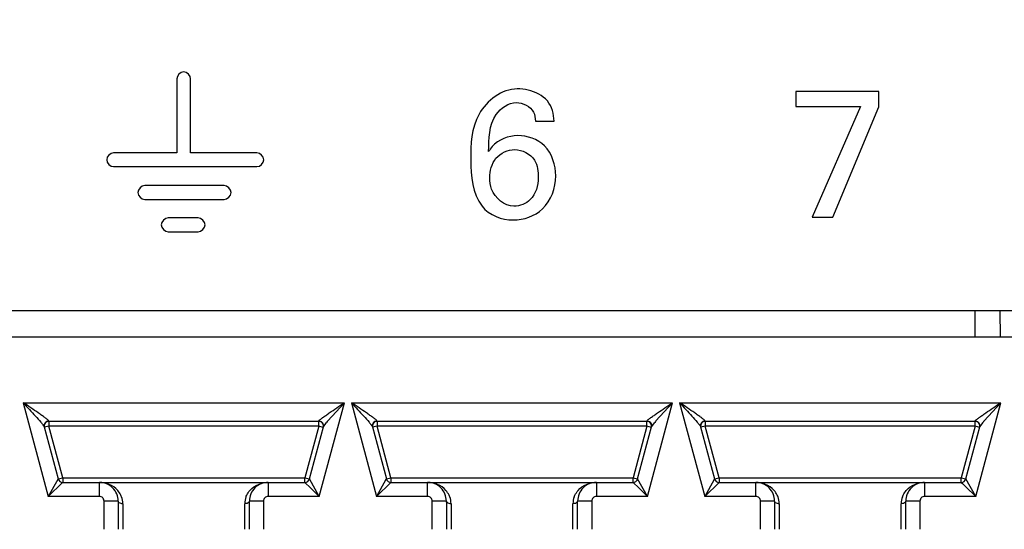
# Model space of a CAD drawing. Header units: inches. Extents: x 0 to 34, y 0 to 22.
# Tile 15 of 125: x 8.25 to 8.56, y 5.528 to 5.688. Entities that reach past the tile are written whole.
import ezdxf

# ---------------------------------------------------------------- set-up
doc = ezdxf.new("R2010")
doc.units = ezdxf.units.IN
doc.header["$LTSCALE"] = 1.87
doc.header["$MEASUREMENT"] = 0
doc.layers.get('0').update_dxf_attribs({"linetype": 'CONTINUOUS'})
doc.layers.add('DIMENSIONS', color=7, linetype='CONTINUOUS')
doc.styles.get("Standard").update_dxf_attribs({"font": 'txt', "width": 0.8})
doc.dimstyles.new('DIMSTYLE_2', dxfattribs={"dimtxt": 0.125, "dimasz": 0.18, "dimexe": 0.125, "dimexo": 0.0625, "dimgap": 0.09, "dimtad": 0, "dimtih": 1, "dimtoh": 1, "dimdec": 3, "dimlfac": 1.3333333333, "dimzin": 4, "dimdsep": 46, "dimtxsty": 'STANDARD', "dimblk": '_FILLED', "dimblk1": '_FILLED', "dimblk2": '_FILLED', "dimcen": 0.09, "dimadec": 0, "dimazin": 0, "dimtp": 0.001, "dimtm": 0.001, "dimtfac": 1, "dimtdec": 3, "dimtofl": 0, "dimtmove": 0, "dimatfit": 3, "dimldrblk": '_FILLED', "dimfxl": 1, "dimtolj": 1, "dimtzin": 4, "dimarcsym": 0})

# ---------------------------------------------------------------- blocks, each defined once
blk = doc.blocks.new('*D20')
at = {"layer": 'DIMENSIONS', "color": 2, "linetype": 'CONTINUOUS'}
blk.add_line((8.8549853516, 6.4662113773), (5.68896, 6.4662113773), dxfattribs=at)
at = {"layer": 'DIMENSIONS', "color": 2, "linetype": 'CONTINUOUS', "insert": (5.62646, 6.5287113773), "char_height": 0.125, "width": 1.325, "attachment_point": 3, "line_spacing_factor": 0.9}
blk.add_mtext('1.944{\\Ftxt.shx;\\W1.000000;\\H0.125000; }[49.39]', dxfattribs=at)
blk = doc.blocks.new('_FILLED')
at = {"color": 0, "linetype": 'BYBLOCK'}
blk.add_solid([(0, 0), (-1, 0.1736111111), (-1, -0.1736111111)], dxfattribs=at)

msp = doc.modelspace()

# ---------------------------------------------------------------- linework, layer by layer
at = {"color": 7, "linetype": 'CONTINUOUS'}
for p, q in [((8.2995884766, 5.669537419), (8.2995884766, 5.6462832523)), ((8.3039624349, 5.6462832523), (8.3039624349, 5.669537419)), ((8.4945645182, 5.6655884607), (8.4945645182, 5.660837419)), ((8.5207082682, 5.6655884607), (8.4945645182, 5.6655884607)), ((8.5207082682, 5.6607822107), (8.5207082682, 5.6655884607)), ((8.4945645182, 5.660837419), (8.5149301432, 5.660837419)), ((8.5149301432, 5.660837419), (8.4997124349, 5.6259915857)), ((8.5061811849, 5.6259915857), (8.5207082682, 5.6607822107)), ((8.4125134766, 5.6562040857), (8.4184134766, 5.6562040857)), ((8.2995884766, 5.6462832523), (8.2797218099, 5.6462832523)), ((8.3248468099, 5.6462832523), (8.3039624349, 5.6462832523)), ((8.2797218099, 5.641909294), (8.3248468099, 5.641909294)), ((8.3145113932, 5.6359478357), (8.2895072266, 5.6359478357)), ((8.2895072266, 5.6315738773), (8.3145113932, 5.6315738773)), ((8.3063124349, 5.6257759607), (8.2968926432, 5.6257759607)), ((8.4997124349, 5.6259915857), (8.5061811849, 5.6259915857)), ((8.2968926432, 5.6214020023), (8.3063124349, 5.6214020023)), ((8.6865363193, 5.5965361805), (7.1936583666, 5.5965361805)), ((8.5509243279, 5.5965361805), (8.5509243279, 5.5882861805)), ((8.5589579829, 5.5882861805), (8.5588371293, 5.5965361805)), ((8.6782863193, 5.5882861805), (7.2831145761, 5.5882861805)), ((8.2512277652, 5.5676170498), (8.2591396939, 5.5380893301)), ((8.2512277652, 5.5676170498), (8.3523925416, 5.5676170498)), ((8.3444801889, 5.5380893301), (8.3523925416, 5.5676170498)), ((8.3471524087, 5.5618537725), (8.3523923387, 5.5676171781)), ((8.3545742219, 5.5676170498), (8.3624861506, 5.5380893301)), ((8.3545742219, 5.5676170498), (8.4557389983, 5.5676170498)), ((8.4478266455, 5.5380893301), (8.4557389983, 5.5676170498)), ((8.4504988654, 5.5618537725), (8.4557387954, 5.5676171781)), ((8.4579206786, 5.5676170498), (8.4658326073, 5.5380893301)), ((8.4579206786, 5.5676170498), (8.559085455, 5.5676170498)), ((8.5511731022, 5.5380893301), (8.559085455, 5.5676170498)), ((8.5538453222, 5.5618537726), (8.5590852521, 5.5676171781)), ((8.2578535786, 5.5600020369), (8.2622450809, 5.5436127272)), ((8.2593196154, 5.5602349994), (8.257915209, 5.5598586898)), ((8.2593196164, 5.5617113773), (8.2592796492, 5.5618306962)), ((8.2593196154, 5.5617113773), (8.2593196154, 5.5602349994)), ((8.3443002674, 5.5617113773), (8.2593196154, 5.5617113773)), ((8.2636711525, 5.5439948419), (8.2593196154, 5.5602349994)), ((8.3443002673, 5.5602349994), (8.2593196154, 5.5602349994)), ((8.3443002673, 5.5602349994), (8.3399487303, 5.5439948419)), ((8.3413748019, 5.5436127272), (8.3457663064, 5.5600020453)), ((8.3443002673, 5.5602349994), (8.3443002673, 5.5615135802)), ((8.3457263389, 5.5598528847), (8.3443002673, 5.5602349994)), ((8.3443402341, 5.5618306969), (8.3443002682, 5.5617113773)), ((8.3445694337, 5.5618069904), (8.3443402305, 5.5618306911)), ((8.3457663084, 5.5600020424), (8.3467874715, 5.5614251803)), ((8.3612000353, 5.5600020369), (8.3655915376, 5.5436127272)), ((8.3626660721, 5.5602349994), (8.3612616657, 5.5598586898)), ((8.3626660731, 5.5617113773), (8.3626261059, 5.5618306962)), ((8.3626660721, 5.5617113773), (8.3626660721, 5.5602349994)), ((8.447646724, 5.5617113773), (8.3626660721, 5.5617113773)), ((8.3670176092, 5.5439948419), (8.3626660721, 5.5602349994)), ((8.447646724, 5.5602349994), (8.3626660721, 5.5602349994)), ((8.447646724, 5.5602349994), (8.443295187, 5.5439948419)), ((8.4447212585, 5.5436127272), (8.4491127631, 5.5600020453)), ((8.447646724, 5.5602349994), (8.447646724, 5.5615135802)), ((8.4490727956, 5.5598528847), (8.447646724, 5.5602349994)), ((8.4476866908, 5.5618306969), (8.4476467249, 5.5617113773)), ((8.4479158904, 5.5618069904), (8.4476866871, 5.5618306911)), ((8.4491127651, 5.5600020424), (8.4501339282, 5.5614251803)), ((8.464546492, 5.5600020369), (8.4689379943, 5.5436127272)), ((8.4660125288, 5.5602349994), (8.4646081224, 5.5598586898)), ((8.4660125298, 5.5617113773), (8.4659725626, 5.5618306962)), ((8.4660125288, 5.5617113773), (8.4660125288, 5.5602349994)), ((8.5509931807, 5.5617113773), (8.4660125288, 5.5617113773)), ((8.4703640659, 5.5439948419), (8.4660125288, 5.5602349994)), ((8.5509931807, 5.5602349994), (8.4660125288, 5.5602349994)), ((8.5509931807, 5.5602349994), (8.5466416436, 5.5439948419)), ((8.5480677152, 5.5436127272), (8.5524592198, 5.5600020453)), ((8.5509931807, 5.5602349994), (8.5509931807, 5.5615135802)), ((8.5524192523, 5.5598528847), (8.5509931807, 5.5602349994)), ((8.5510331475, 5.5618306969), (8.5509931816, 5.5617113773)), ((8.5512623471, 5.5618069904), (8.5510331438, 5.5618306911)), ((8.5524592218, 5.5600020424), (8.553480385, 5.5614251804)), ((8.2622450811, 5.5436127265), (8.2621312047, 5.5434101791)), ((8.2622450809, 5.5436127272), (8.2636711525, 5.5439948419)), ((8.2636711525, 5.5439948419), (8.2636711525, 5.5425408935)), ((8.2636711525, 5.5439948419), (8.3399487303, 5.5439948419)), ((8.3399487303, 5.542518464), (8.3399487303, 5.5439948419)), ((8.3399487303, 5.5439948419), (8.3413531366, 5.5436185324)), ((8.3444801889, 5.5380893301), (8.341379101, 5.5436050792)), ((8.3655915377, 5.5436127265), (8.3654776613, 5.5434101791)), ((8.3655915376, 5.5436127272), (8.3670176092, 5.5439948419)), ((8.3670176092, 5.5439948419), (8.3670176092, 5.5425408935)), ((8.3670176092, 5.5439948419), (8.443295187, 5.5439948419)), ((8.443295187, 5.542518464), (8.443295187, 5.5439948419)), ((8.443295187, 5.5439948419), (8.4446995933, 5.5436185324)), ((8.4478266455, 5.5380893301), (8.4447255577, 5.5436050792)), ((8.4689379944, 5.5436127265), (8.468824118, 5.5434101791)), ((8.4689379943, 5.5436127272), (8.4703640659, 5.5439948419)), ((8.4703640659, 5.5439948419), (8.4703640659, 5.5425408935)), ((8.4703640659, 5.5439948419), (8.5466416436, 5.5439948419)), ((8.5466416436, 5.542518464), (8.5466416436, 5.5439948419)), ((8.5466416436, 5.5439948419), (8.54804605, 5.5436185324)), ((8.5511731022, 5.5380893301), (8.5480720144, 5.5436050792)), ((8.2591396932, 5.5380893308), (8.2636646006, 5.542512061)), ((8.2621312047, 5.5434101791), (8.2591396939, 5.5380893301)), ((8.2636711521, 5.542518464), (8.3399487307, 5.542518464)), ((8.2752351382, 5.5380893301), (8.2752351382, 5.542518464)), ((8.3283847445, 5.542518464), (8.3283847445, 5.5380893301)), ((8.3399487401, 5.5425184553), (8.3402845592, 5.5421902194)), ((8.3402845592, 5.5421902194), (8.3414062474, 5.5410938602)), ((8.3414062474, 5.5410938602), (8.3444801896, 5.5380893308)), ((8.3624861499, 5.5380893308), (8.3670110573, 5.542512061)), ((8.3654776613, 5.5434101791), (8.3624861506, 5.5380893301)), ((8.3670176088, 5.542518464), (8.4432951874, 5.542518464)), ((8.3785815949, 5.5380893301), (8.3785815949, 5.542518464)), ((8.4317312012, 5.542518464), (8.4317312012, 5.5380893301)), ((8.4432951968, 5.5425184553), (8.4436310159, 5.5421902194)), ((8.4436310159, 5.5421902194), (8.4447527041, 5.5410938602)), ((8.4447527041, 5.5410938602), (8.4478266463, 5.5380893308)), ((8.4658326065, 5.5380893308), (8.470357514, 5.542512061)), ((8.468824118, 5.5434101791), (8.4658326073, 5.5380893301)), ((8.4703640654, 5.542518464), (8.5466416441, 5.542518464)), ((8.4819280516, 5.5380893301), (8.4819280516, 5.542518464)), ((8.5350776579, 5.542518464), (8.5350776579, 5.5380893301)), ((8.5466416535, 5.5425184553), (8.5469774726, 5.5421902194)), ((8.5469774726, 5.5421902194), (8.5480991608, 5.5410938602)), ((8.5480991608, 5.5410938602), (8.551173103, 5.5380893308)), ((8.2752351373, 5.5380893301), (8.2591396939, 5.5380893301)), ((8.3444801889, 5.5380893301), (8.3283847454, 5.5380893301)), ((8.378581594, 5.5380893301), (8.3624861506, 5.5380893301)), ((8.4478266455, 5.5380893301), (8.4317312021, 5.5380893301)), ((8.4819280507, 5.5380893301), (8.4658326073, 5.5380893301)), ((8.5511731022, 5.5380893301), (8.5350776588, 5.5380893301)), ((8.28114065, 5.5366129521), (8.2767115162, 5.5366129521)), ((8.2767115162, 5.5277546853), (8.2767115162, 5.5366129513)), ((8.28114065, 5.5366129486), (8.28114065, 5.5277546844)), ((8.282617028, 5.5358076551), (8.282617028, 5.5277546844)), ((8.3210028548, 5.5277546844), (8.3210028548, 5.5358076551)), ((8.3269083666, 5.5366129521), (8.3224792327, 5.5366129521)), ((8.3224792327, 5.5277546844), (8.3224792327, 5.5366129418)), ((8.3269083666, 5.5366129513), (8.3269083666, 5.5277546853)), ((8.3844871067, 5.5366129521), (8.3800579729, 5.5366129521)), ((8.3800579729, 5.5277546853), (8.3800579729, 5.5366129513)), ((8.3844871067, 5.5366129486), (8.3844871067, 5.5277546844)), ((8.3859634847, 5.5358076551), (8.3859634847, 5.5277546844)), ((8.4243493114, 5.5277546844), (8.4243493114, 5.5358076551)), ((8.4302548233, 5.5366129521), (8.4258256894, 5.5366129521)), ((8.4258256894, 5.5277546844), (8.4258256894, 5.5366129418)), ((8.4302548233, 5.5366129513), (8.4302548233, 5.5277546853)), ((8.4878335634, 5.5366129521), (8.4834044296, 5.5366129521)), ((8.4834044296, 5.5277546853), (8.4834044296, 5.5366129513)), ((8.4878335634, 5.5366129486), (8.4878335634, 5.5277546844)), ((8.4893099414, 5.5358076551), (8.4893099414, 5.5277546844)), ((8.5276957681, 5.5277546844), (8.5276957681, 5.5358076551)), ((8.5336012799, 5.5366129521), (8.5291721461, 5.5366129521)), ((8.5291721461, 5.5277546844), (8.5291721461, 5.5366129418)), ((8.5336012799, 5.5366129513), (8.5336012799, 5.5277546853))]:
    msp.add_line(p, q, dxfattribs=at)
for centre, radius, start, end in [((8.2593196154, 5.5602349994), 0.001476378, 89.9999999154, 195), ((8.3443002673, 5.5602349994), 0.001476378, 344.9999999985, 90), ((8.3804705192, 5.5331144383), 0.0440005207, 139.2198006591, 139.9528085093), ((8.3626660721, 5.5602349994), 0.001476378, 89.9999999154, 195), ((8.447646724, 5.5602349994), 0.001476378, 344.9999999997, 90), ((8.4838169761, 5.5331144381), 0.0440005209, 139.2198006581, 139.9528085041), ((8.4660125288, 5.5602349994), 0.001476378, 89.9999999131, 195), ((8.5509931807, 5.5602349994), 0.001476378, 344.9999999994, 90), ((8.587163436, 5.5331144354), 0.0440005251, 139.2198004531, 139.9528082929), ((8.2636711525, 5.5439948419), 0.001476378, 195.0000002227, 270), ((8.3399487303, 5.5439948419), 0.001476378, 270, 344.999999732), ((8.3670176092, 5.5439948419), 0.001476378, 195.0000002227, 270), ((8.443295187, 5.5439948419), 0.001476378, 270, 344.9999997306), ((8.4703640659, 5.5439948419), 0.001476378, 195.0000002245, 270), ((8.5466416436, 5.5439948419), 0.001476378, 270, 344.9999997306), ((8.2752351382, 5.5366129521), 0.0059055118, 359.9999659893, 89.9999999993), ((8.3283847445, 5.5366129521), 0.0059055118, 89.9984972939, 179.9999999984), ((8.3785815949, 5.5366129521), 0.0059055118, 359.999965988, 89.9999999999), ((8.4317312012, 5.5366129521), 0.0059055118, 89.9984972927, 179.9999999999), ((8.4819280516, 5.5366129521), 0.0059055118, 359.9999659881, 90.0000000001), ((8.5350776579, 5.5366129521), 0.0059055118, 89.9984972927, 179.9999999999), ((8.2752351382, 5.5366129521), 0.0014763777, 359.9999660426, 90.0000339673), ((8.2764658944, 5.5358047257), 0.0061511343, 0.0272859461, 20.3335754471), ((8.3271541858, 5.5358046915), 0.0061513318, 159.6707399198, 179.9723960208), ((8.3283847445, 5.5366129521), 0.0014763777, 89.9999660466, 180.0000339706), ((8.3785815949, 5.5366129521), 0.0014763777, 359.9999660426, 90.0000339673), ((8.3798123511, 5.5358047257), 0.0061511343, 0.0272859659, 20.3335755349), ((8.4305006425, 5.5358046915), 0.0061513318, 159.670739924, 179.9723960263), ((8.4317312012, 5.5366129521), 0.0014763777, 89.9999660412, 180.0000339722), ((8.4819280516, 5.5366129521), 0.0014763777, 359.9999660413, 90.0000339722), ((8.4831588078, 5.5358047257), 0.0061511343, 0.0272859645, 20.3335755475), ((8.5338470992, 5.5358046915), 0.0061513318, 159.6707399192, 179.972396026), ((8.5350776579, 5.5366129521), 0.0014763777, 89.9999660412, 180.0000339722)]:
    msp.add_arc(centre, radius, start, end, dxfattribs=at)
for points in [[(8.3017759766, 5.671724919), (8.3007447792, 5.671724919), (8.2995884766, 5.6705686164), (8.2995884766, 5.669537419)], [(8.3039624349, 5.669537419), (8.3039624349, 5.6705683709), (8.3028069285, 5.671724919), (8.3017759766, 5.671724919)], [(8.4184134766, 5.6562040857), (8.4183241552, 5.6584522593), (8.417754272, 5.6608993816), (8.4162968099, 5.6626134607)], [(8.2797218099, 5.6462832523), (8.278690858, 5.6462832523), (8.2775343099, 5.6451277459), (8.2775343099, 5.644096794)], [(8.3270343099, 5.644096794), (8.3270343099, 5.6451277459), (8.3258777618, 5.6462832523), (8.3248468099, 5.6462832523)], [(8.2775343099, 5.644096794), (8.2775343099, 5.6430655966), (8.2786906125, 5.641909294), (8.2797218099, 5.641909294)], [(8.3248468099, 5.641909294), (8.3258780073, 5.641909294), (8.3270343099, 5.6430655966), (8.3270343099, 5.644096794)], [(8.3921478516, 5.6440176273), (8.3921478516, 5.639007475), (8.3927421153, 5.6334325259), (8.3957488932, 5.629424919)], [(8.2895072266, 5.6359478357), (8.2884765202, 5.6359478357), (8.2873207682, 5.6347920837), (8.2873207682, 5.6337613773)], [(8.2873207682, 5.6337613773), (8.2873207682, 5.6327304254), (8.2884762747, 5.6315738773), (8.2895072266, 5.6315738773)], [(8.3166988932, 5.6337613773), (8.3166988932, 5.6347923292), (8.3155423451, 5.6359478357), (8.3145113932, 5.6359478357)], [(8.3145113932, 5.6315738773), (8.3155425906, 5.6315738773), (8.3166988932, 5.6327301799), (8.3166988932, 5.6337613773)], [(8.3957488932, 5.629424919), (8.3979223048, 5.6266030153), (8.4019724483, 5.6251322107), (8.4055343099, 5.6251322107)], [(8.2968926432, 5.6257759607), (8.2958616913, 5.6257759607), (8.2947061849, 5.6246194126), (8.2947061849, 5.6235884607)], [(8.3084999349, 5.6235884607), (8.3084999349, 5.6246196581), (8.3073436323, 5.6257759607), (8.3063124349, 5.6257759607)], [(8.2947061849, 5.6235884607), (8.2947061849, 5.6225577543), (8.2958619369, 5.6214020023), (8.2968926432, 5.6214020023)], [(8.3063124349, 5.6214020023), (8.3073433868, 5.6214020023), (8.3084999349, 5.6225575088), (8.3084999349, 5.6235884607)], [(8.341379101, 5.5436050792), (8.3413776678, 5.5436076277), (8.3413762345, 5.5436101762), (8.3413748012, 5.5436127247)], [(8.4447255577, 5.5436050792), (8.4447241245, 5.5436076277), (8.4447226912, 5.5436101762), (8.4447212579, 5.5436127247)], [(8.5480720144, 5.5436050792), (8.5480705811, 5.5436076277), (8.5480691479, 5.5436101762), (8.5480677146, 5.5436127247)], [(8.2636646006, 5.542512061), (8.2636667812, 5.5425141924), (8.2636689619, 5.5425163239), (8.2636711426, 5.5425184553)], [(8.3670110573, 5.542512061), (8.3670132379, 5.5425141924), (8.3670154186, 5.5425163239), (8.3670175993, 5.5425184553)], [(8.470357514, 5.542512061), (8.4703596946, 5.5425141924), (8.4703618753, 5.5425163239), (8.470364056, 5.5425184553)]]:
    msp.add_open_spline(points, degree=3, dxfattribs=at)
for points, knots in [([(8.4067957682, 5.6663915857), (8.4019917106, 5.6663915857), (8.3923888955, 5.659090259), (8.3921478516, 5.6489057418), (8.3921478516, 5.6440176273)], [0, 0, 0, 0, 0.4956636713, 1, 1, 1, 1]), ([(8.4162968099, 5.6626134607), (8.4147367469, 5.6643060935), (8.4114347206, 5.6660691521), (8.4079655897, 5.6663915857), (8.4067957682, 5.6663915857)], [0, 0, 0, 0, 0.6630440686, 1, 1, 1, 1]), ([(8.3977530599, 5.646646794), (8.3979486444, 5.6506166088), (8.397735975, 5.6576490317), (8.4040535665, 5.6620988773), (8.4065113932, 5.6620988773)], [0, 0, 0, 0, 0.617902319, 1, 1, 1, 1]), ([(8.4065113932, 5.6620988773), (8.4085724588, 5.6620988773), (8.4120738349, 5.6603570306), (8.4125026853, 5.6571836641), (8.4125134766, 5.6562040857)], [0, 0, 0, 0, 0.6778252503, 1, 1, 1, 1]), ([(8.4069686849, 5.6516822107), (8.4040440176, 5.6516822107), (8.4001326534, 5.6501372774), (8.3981205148, 5.6471802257), (8.3977530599, 5.646646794)], [0, 0, 0, 0, 0.8186815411, 1, 1, 1, 1]), ([(8.4189218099, 5.6389822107), (8.4189218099, 5.6423640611), (8.4168438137, 5.6493912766), (8.4099644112, 5.6516822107), (8.4069686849, 5.6516822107)], [0, 0, 0, 0, 0.5302720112, 1, 1, 1, 1]), ([(8.3981499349, 5.6384072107), (8.3981499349, 5.6405524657), (8.3992518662, 5.6452192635), (8.4038706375, 5.647278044), (8.4060530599, 5.647278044)], [0, 0, 0, 0, 0.4957058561, 1, 1, 1, 1]), ([(8.4060530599, 5.647278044), (8.4083899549, 5.647278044), (8.4129674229, 5.6448394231), (8.4134291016, 5.6403320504), (8.4134291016, 5.638468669)], [0, 0, 0, 0, 0.5563669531, 1, 1, 1, 1]), ([(8.4057686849, 5.629481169), (8.4028172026, 5.629481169), (8.3985854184, 5.633038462), (8.3981499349, 5.6372033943), (8.3981499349, 5.6384072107)], [0, 0, 0, 0, 0.7102936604, 1, 1, 1, 1]), ([(8.4055343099, 5.6251322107), (8.4088274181, 5.6251322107), (8.4163231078, 5.6276237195), (8.4189218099, 5.6352576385), (8.4189218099, 5.6389822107)], [0, 0, 0, 0, 0.4692587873, 1, 1, 1, 1]), ([(8.4134291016, 5.638468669), (8.4134291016, 5.6360157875), (8.4121699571, 5.6312312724), (8.4076208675, 5.629481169), (8.4057686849, 5.629481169)], [0, 0, 0, 0, 0.5697665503, 1, 1, 1, 1]), ([(8.2592796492, 5.5618306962), (8.259216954, 5.5620179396), (8.2587533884, 5.5623657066), (8.2580467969, 5.5629561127), (8.2570608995, 5.5636512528), (8.2555890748, 5.5646821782), (8.2536284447, 5.5660073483), (8.2520361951, 5.5670753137), (8.2512278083, 5.5676168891)], [0, 0, 0, 0, 0.0596382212, 0.1621485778, 0.2859691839, 0.420752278, 0.7061191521, 1, 1, 1, 1]), ([(8.2512278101, 5.5676168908), (8.2518857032, 5.5669052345), (8.2531834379, 5.5655029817), (8.2550467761, 5.5634610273), (8.2564864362, 5.5618603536), (8.2573855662, 5.5607474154), (8.2577433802, 5.5602779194), (8.257831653, 5.5600649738)], [0, 0, 0, 0, 0.289527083, 0.5706388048, 0.8263771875, 0.9311356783, 1, 1, 1, 1]), ([(8.3443402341, 5.5618306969), (8.3444029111, 5.5620179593), (8.3448665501, 5.5623657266), (8.3455731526, 5.5629561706), (8.3465591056, 5.5636513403), (8.348030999, 5.5646822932), (8.3499916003, 5.566007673), (8.3515841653, 5.5670752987), (8.3523925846, 5.5676168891)], [0, 0, 0, 0, 0.0596393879, 0.1621508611, 0.2859718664, 0.4207549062, 0.7061209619, 1, 1, 1, 1]), ([(8.3626261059, 5.5618306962), (8.3625634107, 5.5620179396), (8.3620998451, 5.5623657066), (8.3613932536, 5.5629561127), (8.3604073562, 5.5636512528), (8.3589355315, 5.5646821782), (8.3569749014, 5.5660073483), (8.3553826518, 5.5670753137), (8.354574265, 5.5676168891)], [0, 0, 0, 0, 0.0596382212, 0.1621485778, 0.2859691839, 0.420752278, 0.7061191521, 1, 1, 1, 1]), ([(8.3545742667, 5.5676168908), (8.3552321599, 5.5669052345), (8.3565298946, 5.5655029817), (8.3583932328, 5.5634610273), (8.3598328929, 5.5618603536), (8.3607320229, 5.5607474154), (8.3610898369, 5.5602779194), (8.3611781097, 5.5600649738)], [0, 0, 0, 0, 0.289527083, 0.5706388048, 0.8263771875, 0.9311356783, 1, 1, 1, 1]), ([(8.4476866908, 5.5618306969), (8.4477493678, 5.5620179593), (8.4482130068, 5.5623657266), (8.4489196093, 5.5629561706), (8.4499055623, 5.5636513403), (8.4513774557, 5.5646822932), (8.453338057, 5.566007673), (8.454930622, 5.5670752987), (8.4557390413, 5.5676168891)], [0, 0, 0, 0, 0.0596393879, 0.1621508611, 0.2859718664, 0.4207549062, 0.7061209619, 1, 1, 1, 1]), ([(8.4659725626, 5.5618306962), (8.4659098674, 5.5620179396), (8.4654463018, 5.5623657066), (8.4647397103, 5.5629561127), (8.4637538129, 5.5636512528), (8.4622819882, 5.5646821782), (8.4603213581, 5.5660073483), (8.4587291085, 5.5670753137), (8.4579207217, 5.5676168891)], [0, 0, 0, 0, 0.0596382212, 0.1621485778, 0.2859691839, 0.420752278, 0.7061191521, 1, 1, 1, 1]), ([(8.4579207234, 5.5676168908), (8.4585786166, 5.5669052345), (8.4598763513, 5.5655029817), (8.4617396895, 5.5634610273), (8.4631793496, 5.5618603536), (8.4640784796, 5.5607474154), (8.4644362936, 5.5602779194), (8.4645245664, 5.5600649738)], [0, 0, 0, 0, 0.2895270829, 0.5706388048, 0.8263771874, 0.9311356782, 1, 1, 1, 1]), ([(8.5510331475, 5.5618306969), (8.5510958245, 5.5620179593), (8.5515594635, 5.5623657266), (8.552266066, 5.5629561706), (8.553252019, 5.5636513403), (8.5547239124, 5.5646822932), (8.5566845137, 5.566007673), (8.5582770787, 5.5670752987), (8.559085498, 5.5676168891)], [0, 0, 0, 0, 0.0596393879, 0.1621508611, 0.2859718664, 0.4207549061, 0.7061209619, 1, 1, 1, 1]), ([(8.2592796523, 5.5618306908), (8.2588459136, 5.5618260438), (8.2579395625, 5.5614024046), (8.2577431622, 5.5604140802), (8.2578535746, 5.5600020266)], [0, 0, 0, 0, 0.5041689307, 1, 1, 1, 1]), ([(8.257831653, 5.5600649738), (8.2578361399, 5.5600541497), (8.2578441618, 5.5600334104), (8.2578508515, 5.5600121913), (8.2578535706, 5.5600020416)], [0, 0, 0, 0, 0.5272143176, 1, 1, 1, 1]), ([(8.3457663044, 5.5600020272), (8.3458664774, 5.5603758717), (8.3457307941, 5.5612698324), (8.3449650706, 5.5617320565), (8.3445694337, 5.5618069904)], [0, 0, 0, 0, 0.490098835, 1, 1, 1, 1]), ([(8.362626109, 5.5618306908), (8.3621923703, 5.5618260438), (8.3612860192, 5.5614024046), (8.3610896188, 5.5604140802), (8.3612000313, 5.5600020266)], [0, 0, 0, 0, 0.5041689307, 1, 1, 1, 1]), ([(8.3611781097, 5.5600649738), (8.3611825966, 5.5600541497), (8.3611906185, 5.5600334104), (8.3611973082, 5.5600121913), (8.3612000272, 5.5600020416)], [0, 0, 0, 0, 0.5272143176, 1, 1, 1, 1]), ([(8.4491127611, 5.5600020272), (8.4492129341, 5.5603758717), (8.4490772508, 5.5612698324), (8.4483115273, 5.5617320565), (8.4479158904, 5.5618069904)], [0, 0, 0, 0, 0.490098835, 1, 1, 1, 1]), ([(8.4659725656, 5.5618306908), (8.465538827, 5.5618260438), (8.4646324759, 5.5614024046), (8.4644360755, 5.5604140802), (8.464546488, 5.5600020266)], [0, 0, 0, 0, 0.5041689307, 1, 1, 1, 1]), ([(8.4645245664, 5.5600649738), (8.4645290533, 5.5600541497), (8.4645370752, 5.5600334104), (8.4645437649, 5.5600121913), (8.4645464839, 5.5600020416)], [0, 0, 0, 0, 0.5272143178, 1, 1, 1, 1]), ([(8.5524592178, 5.5600020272), (8.5525593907, 5.5603758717), (8.5524237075, 5.5612698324), (8.551657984, 5.5617320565), (8.5512623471, 5.5618069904)], [0, 0, 0, 0, 0.4900988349, 1, 1, 1, 1]), ([(8.2810115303, 5.5399861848), (8.280284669, 5.5408167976), (8.2784522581, 5.5421010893), (8.2762815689, 5.5425184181), (8.2752351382, 5.542518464)], [0, 0, 0, 0, 0.5133269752, 1, 1, 1, 1]), ([(8.3226079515, 5.5399857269), (8.3233348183, 5.5408164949), (8.3251674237, 5.5421011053), (8.3273384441, 5.5425184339), (8.3283850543, 5.542518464)], [0, 0, 0, 0, 0.513311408, 1, 1, 1, 1]), ([(8.3843579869, 5.5399861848), (8.3836311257, 5.5408167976), (8.3817987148, 5.5421010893), (8.3796280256, 5.5425184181), (8.3785815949, 5.542518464)], [0, 0, 0, 0, 0.5133269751, 1, 1, 1, 1]), ([(8.4259544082, 5.5399857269), (8.426681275, 5.5408164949), (8.4285138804, 5.5421011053), (8.4306849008, 5.5425184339), (8.431731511, 5.542518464)], [0, 0, 0, 0, 0.5133114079, 1, 1, 1, 1]), ([(8.4877044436, 5.5399861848), (8.4869775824, 5.5408167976), (8.4851451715, 5.5421010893), (8.4829744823, 5.5425184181), (8.4819280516, 5.542518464)], [0, 0, 0, 0, 0.5133269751, 1, 1, 1, 1]), ([(8.5293008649, 5.5399857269), (8.5300277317, 5.5408164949), (8.5318603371, 5.5421011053), (8.5340313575, 5.5425184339), (8.5350779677, 5.542518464)], [0, 0, 0, 0, 0.5133114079, 1, 1, 1, 1]), ([(8.2822337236, 5.5379421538), (8.2821616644, 5.5381373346), (8.2818491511, 5.5388706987), (8.2813990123, 5.539543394), (8.2810115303, 5.5399861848)], [0, 0, 0, 0, 0.2612313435, 1, 1, 1, 1]), ([(8.3213860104, 5.5379417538), (8.3214580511, 5.5381369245), (8.3217704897, 5.5388702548), (8.3222205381, 5.5395429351), (8.3226079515, 5.5399857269)], [0, 0, 0, 0, 0.2612312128, 1, 1, 1, 1]), ([(8.3855801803, 5.5379421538), (8.3855081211, 5.5381373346), (8.3851956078, 5.5388706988), (8.3847454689, 5.539543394), (8.3843579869, 5.5399861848)], [0, 0, 0, 0, 0.2612313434, 1, 1, 1, 1]), ([(8.4247324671, 5.5379417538), (8.4248045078, 5.5381369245), (8.4251169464, 5.5388702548), (8.4255669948, 5.5395429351), (8.4259544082, 5.5399857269)], [0, 0, 0, 0, 0.2612312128, 1, 1, 1, 1]), ([(8.488926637, 5.5379421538), (8.4888545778, 5.5381373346), (8.4885420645, 5.5388706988), (8.4880919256, 5.539543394), (8.4877044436, 5.5399861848)], [0, 0, 0, 0, 0.2612313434, 1, 1, 1, 1]), ([(8.5280789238, 5.5379417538), (8.5281509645, 5.5381369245), (8.5284634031, 5.5388702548), (8.5289134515, 5.5395429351), (8.5293008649, 5.5399857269)], [0, 0, 0, 0, 0.2612312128, 1, 1, 1, 1]), ([(8.282617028, 5.5358076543), (8.2824336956, 5.535807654), (8.281891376, 5.5358528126), (8.2811406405, 5.5362158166), (8.2811406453, 5.5366129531)], [0, 0, 0, 0, 0.3158349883, 1, 1, 1, 1]), ([(8.3224792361, 5.5366129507), (8.3224792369, 5.536506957), (8.3222118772, 5.5359297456), (8.3214885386, 5.5358076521), (8.3210028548, 5.5358076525)], [0, 0, 0, 0, 0.1791410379, 1, 1, 1, 1]), ([(8.3859634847, 5.5358076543), (8.3857801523, 5.535807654), (8.3852378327, 5.5358528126), (8.3844870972, 5.5362158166), (8.384487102, 5.5366129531)], [0, 0, 0, 0, 0.3158349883, 1, 1, 1, 1]), ([(8.4258256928, 5.5366129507), (8.4258256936, 5.536506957), (8.4255583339, 5.5359297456), (8.4248349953, 5.5358076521), (8.4243493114, 5.5358076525)], [0, 0, 0, 0, 0.1791410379, 1, 1, 1, 1]), ([(8.4893099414, 5.5358076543), (8.489126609, 5.535807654), (8.4885842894, 5.5358528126), (8.4878335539, 5.5362158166), (8.4878335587, 5.5366129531)], [0, 0, 0, 0, 0.3158349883, 1, 1, 1, 1]), ([(8.5291721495, 5.5366129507), (8.5291721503, 5.536506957), (8.5289047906, 5.5359297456), (8.528181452, 5.5358076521), (8.5276957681, 5.5358076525)], [0, 0, 0, 0, 0.1791410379, 1, 1, 1, 1])]:
    msp.add_open_spline(points, degree=3, knots=knots, dxfattribs=at)

# ---------------------------------------------------------------- dimensions: what is measured, and where the dimension line sits
at = {"layer": 'DIMENSIONS', "color": 2, "linetype": 'CONTINUOUS'}
dim = msp.add_ordinate_dim(feature_location=(8.8549853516, 6.4662113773), offset=(-3.1660253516, 0), dtype=0, origin=(8.9174853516, 5.0079863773), dimstyle='DIMSTYLE_2', override={"dimtad": 1, "dimtih": 0, "dimtoh": 0}, dxfattribs=at)
dim.commit()
dim.dimension.update_dxf_attribs({"geometry": '*D20', "text_midpoint": (4.96396, 6.4662113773)})

doc.saveas('drawing.dxf')
